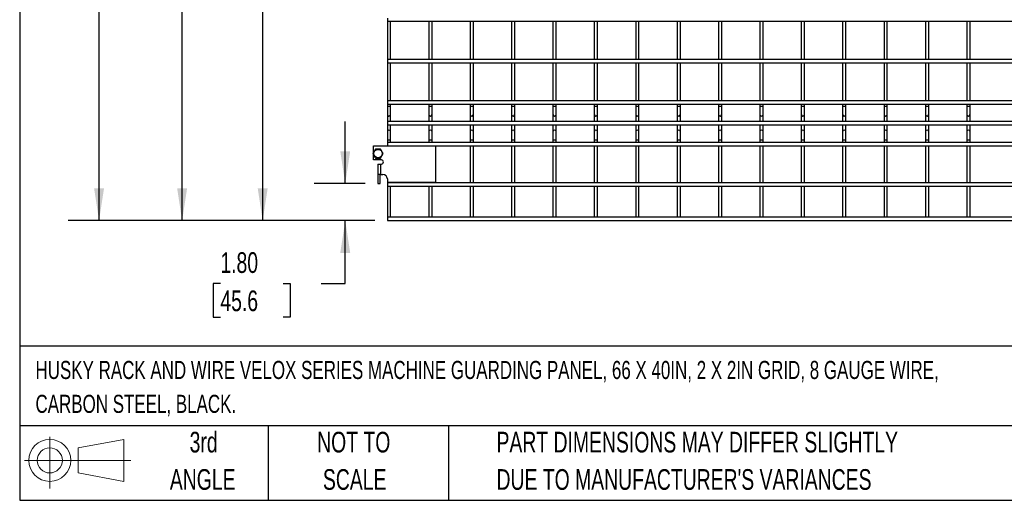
# Model space of a CAD drawing. Header units: inches. Extents: x 0.2 to 10.8, y 0.2 to 8.2.
# Tile 1 of 26: x 0.2 to 4.2, y 0.2 to 2.2. Entities that reach past the tile are written whole.
import ezdxf

# ---------------------------------------------------------------- set-up
doc = ezdxf.new("R2010")
doc.units = ezdxf.units.IN
doc.header["$MEASUREMENT"] = 0
doc.layers.add('DIMENSIONS', color=140, linetype='Continuous', lineweight=25)
doc.layers.add('TEXT', color=140, linetype='Continuous', lineweight=25)
doc.styles.add('SLDTEXTSTYLE0', font='TXT', dxfattribs={"width": 0.7})
doc.dimstyles.new('SLDDIMSTYLE0', dxfattribs={"dimtxt": 0.084961, "dimasz": 0.13, "dimexe": 0, "dimexo": 0.0625, "dimgap": 0.02124, "dimtad": 0, "dimtih": 1, "dimtoh": 1, "dimlfac": 12, "dimrnd": 1e-09, "dimzin": 12, "dimdsep": 46, "dimtxsty": 'SLDTEXTSTYLE0', "dimsah": 1, "dimcen": 0.09, "dimadec": 0, "dimazin": 3, "dimtfac": 1, "dimtofl": 0, "dimtmove": 0, "dimatfit": 3, "dimfxl": 0, "dimfrac": 2, "dimtolj": 1, "dimtzin": 12, "dimarcsym": 0})
doc.dimstyles.new('SLDDIMSTYLE1', dxfattribs={"dimtxt": 0.084961, "dimasz": 0.13, "dimexe": 0, "dimexo": 0.0625, "dimgap": 0.02124, "dimtad": 0, "dimtih": 1, "dimtoh": 1, "dimlfac": 12, "dimrnd": 1e-09, "dimzin": 4, "dimdsep": 46, "dimtxsty": 'SLDTEXTSTYLE0', "dimsah": 1, "dimcen": 0.09, "dimadec": 0, "dimazin": 1, "dimtfac": 1, "dimtmove": 0, "dimatfit": 0, "dimfxl": 0, "dimfrac": 2, "dimtolj": 1, "dimtzin": 12, "dimarcsym": 0})

# ---------------------------------------------------------------- blocks, each defined once
blk = doc.blocks.new('Block11')
at = {"color": 7, "linetype": 'Continuous', "lineweight": 18}
for p, q in [((0.1019, 0.2091), (0.1019, 0)), ((0.2157, 0.1641), (0.4006, 0.1981)), ((0.2157, 0.0628), (0.2157, 0.1641)), ((0.4006, 0.1981), (0.4006, 0.0288)), ((0, 0.1135), (0.4281, 0.1135)), ((0.2157, 0.0628), (0.4006, 0.0288))]:
    blk.add_line(p, q, dxfattribs=at)
for radius in [0.0846, 0.0506]:
    blk.add_circle((0.1019, 0.1135), radius, dxfattribs=at)
blk = doc.blocks.new('Block12')
at = {"color": 7, "linetype": 'Continuous'}
blk.add_blockref('Block11', (0, 0), dxfattribs=at)
blk = doc.blocks.new('_D_2')
at = {"layer": 'DIMENSIONS'}
for p, q in [((1.5609, 1.5269), (1.5609, 1.7769)), ((1.6415, 1.5269), (1.4359, 1.5269)), ((1.6804, 1.3772), (1.4359, 1.3772)), ((1.5609, 1.1232), (1.5609, 1.3772)), ((1.0581, 1.1232), (1.0295, 1.1232)), ((1.0295, 1.1232), (1.0295, 0.9882)), ((1.3105, 1.1232), (1.3391, 1.1232)), ((1.3391, 1.1232), (1.3391, 0.9882)), ((1.4637, 1.1232), (1.5609, 1.1232)), ((1.0295, 0.9882), (1.0581, 0.9882)), ((1.3391, 0.9882), (1.3105, 0.9882))]:
    blk.add_line(p, q, dxfattribs=at)
for points in [[(1.5609, 1.5269), (1.5809, 1.6569), (1.5409, 1.6569)], [(1.5609, 1.3772), (1.5409, 1.2472), (1.5809, 1.2472)]]:
    blk.add_solid(points, dxfattribs=at)
at = {"layer": 'DIMENSIONS', "char_height": 0.08333, "attachment_point": 1, "style": 'SLDTEXTSTYLE0'}
for s, insert in [('1.80', (1.0581, 1.2497)), ('45.6', (1.0581, 1.0956))]:
    blk.add_mtext(s, dxfattribs=dict(at, insert=insert))
blk = doc.blocks.new('_D_3')
at = {"layer": 'DIMENSIONS'}
for p, q in [((1.6415, 4.0282), (1.1035, 4.0282)), ((1.2285, 4.0282), (1.2285, 3.0373)), ((1.0669, 2.8832), (1.0384, 2.8832)), ((1.0384, 2.8832), (1.0384, 2.7482)), ((1.39, 2.8832), (1.4186, 2.8832)), ((1.4186, 2.8832), (1.4186, 2.7482)), ((1.0384, 2.7482), (1.0669, 2.7482)), ((1.4186, 2.7482), (1.39, 2.7482)), ((1.2285, 1.3772), (1.2285, 2.7292)), ((1.6804, 1.3772), (1.1035, 1.3772))]:
    blk.add_line(p, q, dxfattribs=at)
for points in [[(1.2285, 4.0282), (1.2085, 3.8982), (1.2485, 3.8982)], [(1.2285, 1.3772), (1.2485, 1.5072), (1.2085, 1.5072)]]:
    blk.add_solid(points, dxfattribs=at)
at = {"layer": 'DIMENSIONS', "char_height": 0.08333, "attachment_point": 1, "style": 'SLDTEXTSTYLE0'}
for s, insert in [('31.81', (1.0669, 3.0097)), ('808.0', (1.0669, 2.8556))]:
    blk.add_mtext(s, dxfattribs=dict(at, insert=insert))
blk = doc.blocks.new('_D_4')
at = {"layer": 'DIMENSIONS'}
for p, q in [((1.6415, 6.5308), (0.7791, 6.5308)), ((0.9041, 6.5308), (0.9041, 4.7638)), ((0.7072, 4.6098), (0.6787, 4.6098)), ((0.6787, 4.6098), (0.6787, 4.4747)), ((1.101, 4.6098), (1.1296, 4.6098)), ((1.1296, 4.6098), (1.1296, 4.4747)), ((0.6787, 4.4747), (0.7072, 4.4747)), ((0.9041, 1.3772), (0.9041, 4.4557)), ((1.1296, 4.4747), (1.101, 4.4747)), ((1.6804, 1.3772), (0.7791, 1.3772))]:
    blk.add_line(p, q, dxfattribs=at)
for points in [[(0.9041, 6.5308), (0.8841, 6.4008), (0.9241, 6.4008)], [(0.9041, 1.3772), (0.9241, 1.5072), (0.8841, 1.5072)]]:
    blk.add_solid(points, dxfattribs=at)
at = {"layer": 'DIMENSIONS', "char_height": 0.08333, "attachment_point": 1, "style": 'SLDTEXTSTYLE0'}
for s, insert in [('61.84', (0.7425, 4.7362)), ('1570.8', (0.7072, 4.5822))]:
    blk.add_mtext(s, dxfattribs=dict(at, insert=insert))
blk = doc.blocks.new('_D_5')
at = {"layer": 'DIMENSIONS'}
for p, q in [((1.6247, 6.6257), (0.4446, 6.6257)), ((0.5696, 6.6257), (0.5696, 5.3079)), ((0.3727, 5.1538), (0.3442, 5.1538)), ((0.3442, 5.1538), (0.3442, 5.0188)), ((0.7665, 5.1538), (0.795, 5.1538)), ((0.795, 5.1538), (0.795, 5.0188)), ((0.3442, 5.0188), (0.3727, 5.0188)), ((0.5696, 1.3772), (0.5696, 4.9998)), ((0.795, 5.0188), (0.7665, 5.0188)), ((1.6804, 1.3772), (0.4446, 1.3772))]:
    blk.add_line(p, q, dxfattribs=at)
for points in [[(0.5696, 6.6257), (0.5496, 6.4957), (0.5896, 6.4957)], [(0.5696, 1.3772), (0.5896, 1.5072), (0.5496, 1.5072)]]:
    blk.add_solid(points, dxfattribs=at)
at = {"layer": 'DIMENSIONS', "char_height": 0.08333, "attachment_point": 1, "style": 'SLDTEXTSTYLE0'}
for s, insert in [('62.98', (0.408, 5.2802)), ('1599.7', (0.3727, 5.1262))]:
    blk.add_mtext(s, dxfattribs=dict(at, insert=insert))

msp = doc.modelspace()

# ---------------------------------------------------------------- linework, layer by layer
for p, q in [((1.73042, 2.19359), (1.73042, 2.18026)), ((1.73042, 2.18026), (1.73042, 2.02692)), ((1.73042, 2.18026), (5.05626, 2.18026)), ((1.74376, 2.02692), (1.74376, 2.18026)), ((1.89709, 2.18026), (1.89709, 2.02692)), ((1.91042, 2.02692), (1.91042, 2.18026)), ((2.06376, 2.18026), (2.06376, 2.02692)), ((2.07709, 2.02692), (2.07709, 2.18026)), ((2.23042, 2.18026), (2.23042, 2.02692)), ((2.24376, 2.02692), (2.24376, 2.18026)), ((2.39709, 2.18026), (2.39709, 2.02692)), ((2.41042, 2.02692), (2.41042, 2.18026)), ((2.56376, 2.18026), (2.56376, 2.02692)), ((2.57709, 2.02692), (2.57709, 2.18026)), ((2.73042, 2.18026), (2.73042, 2.02692)), ((2.74376, 2.02692), (2.74376, 2.18026)), ((2.89709, 2.18026), (2.89709, 2.02692)), ((2.91042, 2.02692), (2.91042, 2.18026)), ((3.06376, 2.18026), (3.06376, 2.02692)), ((3.07709, 2.02692), (3.07709, 2.18026)), ((3.23042, 2.18026), (3.23042, 2.02692)), ((3.24376, 2.02692), (3.24376, 2.18026)), ((3.39709, 2.18026), (3.39709, 2.02692)), ((3.41042, 2.02692), (3.41042, 2.18026)), ((3.56376, 2.18026), (3.56376, 2.02692)), ((3.57709, 2.02692), (3.57709, 2.18026)), ((3.73042, 2.18026), (3.73042, 2.02692)), ((3.74376, 2.02692), (3.74376, 2.18026)), ((3.89709, 2.18026), (3.89709, 2.02692)), ((3.91042, 2.02692), (3.91042, 2.18026)), ((4.06376, 2.18026), (4.06376, 2.02692)), ((4.07709, 2.02692), (4.07709, 2.18026)), ((5.05626, 2.02692), (1.73042, 2.02692)), ((1.73042, 2.02692), (1.73042, 2.01359)), ((1.73042, 2.01359), (1.73042, 1.86026)), ((1.73042, 2.01359), (5.05626, 2.01359)), ((1.74376, 1.86026), (1.74376, 2.01359)), ((1.89709, 2.01359), (1.89709, 1.86026)), ((1.91042, 1.86026), (1.91042, 2.01359)), ((2.06376, 2.01359), (2.06376, 1.86026)), ((2.07709, 1.86026), (2.07709, 2.01359)), ((2.23042, 2.01359), (2.23042, 1.86026)), ((2.24376, 1.86026), (2.24376, 2.01359)), ((2.39709, 2.01359), (2.39709, 1.86026)), ((2.41042, 1.86026), (2.41042, 2.01359)), ((2.56376, 2.01359), (2.56376, 1.86026)), ((2.57709, 1.86026), (2.57709, 2.01359)), ((2.73042, 2.01359), (2.73042, 1.86026)), ((2.74376, 1.86026), (2.74376, 2.01359)), ((2.89709, 2.01359), (2.89709, 1.86026)), ((2.91042, 1.86026), (2.91042, 2.01359)), ((3.06376, 2.01359), (3.06376, 1.86026)), ((3.07709, 1.86026), (3.07709, 2.01359)), ((3.23042, 2.01359), (3.23042, 1.86026)), ((3.24376, 1.86026), (3.24376, 2.01359)), ((3.39709, 2.01359), (3.39709, 1.86026)), ((3.41042, 1.86026), (3.41042, 2.01359)), ((3.56376, 2.01359), (3.56376, 1.86026)), ((3.57709, 1.86026), (3.57709, 2.01359)), ((3.73042, 2.01359), (3.73042, 1.86026)), ((3.74376, 1.86026), (3.74376, 2.01359)), ((3.89709, 2.01359), (3.89709, 1.86026)), ((3.91042, 1.86026), (3.91042, 2.01359)), ((4.06376, 2.01359), (4.06376, 1.86026)), ((4.07709, 1.86026), (4.07709, 2.01359)), ((5.05626, 1.86026), (1.73042, 1.86026)), ((1.73042, 1.86026), (1.73042, 1.84692)), ((1.73042, 1.84692), (1.73042, 1.83816)), ((1.73042, 1.84692), (5.05626, 1.84692)), ((1.73042, 1.83816), (1.73042, 1.80524)), ((1.73042, 1.83816), (1.74376, 1.83816)), ((1.74376, 1.83816), (1.74376, 1.84692)), ((1.74376, 1.80524), (1.74376, 1.83816)), ((1.89709, 1.84692), (1.89709, 1.83816)), ((1.89709, 1.83816), (1.89709, 1.80524)), ((1.89709, 1.83816), (1.91042, 1.83816)), ((1.91042, 1.83816), (1.91042, 1.84692)), ((1.91042, 1.80524), (1.91042, 1.83816)), ((2.06376, 1.84692), (2.06376, 1.83816)), ((2.06376, 1.83816), (2.06376, 1.80524)), ((2.06376, 1.83816), (2.07709, 1.83816)), ((2.07709, 1.83816), (2.07709, 1.84692)), ((2.07709, 1.80524), (2.07709, 1.83816)), ((2.23042, 1.84692), (2.23042, 1.83816)), ((2.23042, 1.83816), (2.23042, 1.80524)), ((2.23042, 1.83816), (2.24376, 1.83816)), ((2.24376, 1.83816), (2.24376, 1.84692)), ((2.24376, 1.80524), (2.24376, 1.83816)), ((2.39709, 1.84692), (2.39709, 1.83816)), ((2.39709, 1.83816), (2.39709, 1.80524)), ((2.39709, 1.83816), (2.41042, 1.83816)), ((2.41042, 1.83816), (2.41042, 1.84692)), ((2.41042, 1.80524), (2.41042, 1.83816)), ((2.56376, 1.84692), (2.56376, 1.83816)), ((2.56376, 1.83816), (2.56376, 1.80524)), ((2.56376, 1.83816), (2.57709, 1.83816)), ((2.57709, 1.83816), (2.57709, 1.84692)), ((2.57709, 1.80524), (2.57709, 1.83816)), ((2.73042, 1.84692), (2.73042, 1.83816)), ((2.73042, 1.83816), (2.73042, 1.80524)), ((2.73042, 1.83816), (2.74376, 1.83816)), ((2.74376, 1.83816), (2.74376, 1.84692)), ((2.74376, 1.80524), (2.74376, 1.83816)), ((2.89709, 1.84692), (2.89709, 1.83816)), ((2.89709, 1.83816), (2.89709, 1.80524)), ((2.89709, 1.83816), (2.91042, 1.83816)), ((2.91042, 1.83816), (2.91042, 1.84692)), ((2.91042, 1.80524), (2.91042, 1.83816)), ((3.06376, 1.84692), (3.06376, 1.83816)), ((3.06376, 1.83816), (3.06376, 1.80524)), ((3.06376, 1.83816), (3.07709, 1.83816)), ((3.07709, 1.83816), (3.07709, 1.84692)), ((3.07709, 1.80524), (3.07709, 1.83816)), ((3.23042, 1.84692), (3.23042, 1.83816)), ((3.23042, 1.83816), (3.23042, 1.80524)), ((3.23042, 1.83816), (3.24376, 1.83816)), ((3.24376, 1.83816), (3.24376, 1.84692)), ((3.24376, 1.80524), (3.24376, 1.83816)), ((3.39709, 1.84692), (3.39709, 1.83816)), ((3.39709, 1.83816), (3.39709, 1.80524)), ((3.39709, 1.83816), (3.41042, 1.83816)), ((3.41042, 1.83816), (3.41042, 1.84692)), ((3.41042, 1.80524), (3.41042, 1.83816)), ((3.56376, 1.84692), (3.56376, 1.83816)), ((3.56376, 1.83816), (3.56376, 1.80524)), ((3.56376, 1.83816), (3.57709, 1.83816)), ((3.57709, 1.83816), (3.57709, 1.84692)), ((3.57709, 1.80524), (3.57709, 1.83816)), ((3.73042, 1.84692), (3.73042, 1.83816)), ((3.73042, 1.83816), (3.73042, 1.80524)), ((3.73042, 1.83816), (3.74376, 1.83816)), ((3.74376, 1.83816), (3.74376, 1.84692)), ((3.74376, 1.80524), (3.74376, 1.83816)), ((3.89709, 1.84692), (3.89709, 1.83816)), ((3.89709, 1.83816), (3.89709, 1.80524)), ((3.89709, 1.83816), (3.91042, 1.83816)), ((3.91042, 1.83816), (3.91042, 1.84692)), ((3.91042, 1.80524), (3.91042, 1.83816)), ((4.06376, 1.84692), (4.06376, 1.83816)), ((4.06376, 1.83816), (4.06376, 1.80524)), ((4.06376, 1.83816), (4.07709, 1.83816)), ((4.07709, 1.83816), (4.07709, 1.84692)), ((4.07709, 1.80524), (4.07709, 1.83816)), ((1.73042, 1.80524), (1.73042, 1.77632)), ((1.74376, 1.77632), (1.74376, 1.80524)), ((1.89709, 1.80524), (1.89709, 1.77632)), ((1.91042, 1.77632), (1.91042, 1.80524)), ((2.06376, 1.80524), (2.06376, 1.77632)), ((2.07709, 1.77632), (2.07709, 1.80524)), ((2.23042, 1.80524), (2.23042, 1.77632)), ((2.24376, 1.77632), (2.24376, 1.80524)), ((2.39709, 1.80524), (2.39709, 1.77632)), ((2.41042, 1.77632), (2.41042, 1.80524)), ((2.56376, 1.80524), (2.56376, 1.77632)), ((2.57709, 1.77632), (2.57709, 1.80524)), ((2.73042, 1.80524), (2.73042, 1.77632)), ((2.74376, 1.77632), (2.74376, 1.80524)), ((2.89709, 1.80524), (2.89709, 1.77632)), ((2.91042, 1.77632), (2.91042, 1.80524)), ((3.06376, 1.80524), (3.06376, 1.77632)), ((3.07709, 1.77632), (3.07709, 1.80524)), ((3.23042, 1.80524), (3.23042, 1.77632)), ((3.24376, 1.77632), (3.24376, 1.80524)), ((3.39709, 1.80524), (3.39709, 1.77632)), ((3.41042, 1.77632), (3.41042, 1.80524)), ((3.56376, 1.80524), (3.56376, 1.77632)), ((3.57709, 1.77632), (3.57709, 1.80524)), ((3.73042, 1.80524), (3.73042, 1.77632)), ((3.74376, 1.77632), (3.74376, 1.80524)), ((3.89709, 1.80524), (3.89709, 1.77632)), ((3.91042, 1.77632), (3.91042, 1.80524)), ((4.06376, 1.80524), (4.06376, 1.77632)), ((4.07709, 1.77632), (4.07709, 1.80524)), ((5.05626, 1.77632), (1.73042, 1.77632)), ((1.73042, 1.77632), (1.73042, 1.76299)), ((1.73042, 1.76299), (1.73042, 1.73549)), ((1.73042, 1.76299), (5.05626, 1.76299)), ((1.74376, 1.73549), (1.74376, 1.76299)), ((1.89709, 1.76299), (1.89709, 1.73549)), ((1.91042, 1.73549), (1.91042, 1.76299)), ((2.06376, 1.76299), (2.06376, 1.73549)), ((2.07709, 1.73549), (2.07709, 1.76299)), ((2.23042, 1.76299), (2.23042, 1.73549)), ((2.24376, 1.73549), (2.24376, 1.76299)), ((2.39709, 1.76299), (2.39709, 1.73549)), ((2.41042, 1.73549), (2.41042, 1.76299)), ((2.56376, 1.76299), (2.56376, 1.73549)), ((2.57709, 1.73549), (2.57709, 1.76299)), ((2.73042, 1.76299), (2.73042, 1.73549)), ((2.74376, 1.73549), (2.74376, 1.76299)), ((2.89709, 1.76299), (2.89709, 1.73549)), ((2.91042, 1.73549), (2.91042, 1.76299)), ((3.06376, 1.76299), (3.06376, 1.73549)), ((3.07709, 1.73549), (3.07709, 1.76299)), ((3.23042, 1.76299), (3.23042, 1.73549)), ((3.24376, 1.73549), (3.24376, 1.76299)), ((3.39709, 1.76299), (3.39709, 1.73549)), ((3.41042, 1.73549), (3.41042, 1.76299)), ((3.56376, 1.76299), (3.56376, 1.73549)), ((3.57709, 1.73549), (3.57709, 1.76299)), ((3.73042, 1.76299), (3.73042, 1.73549)), ((3.74376, 1.73549), (3.74376, 1.76299)), ((3.89709, 1.76299), (3.89709, 1.73549)), ((3.91042, 1.73549), (3.91042, 1.76299)), ((4.06376, 1.76299), (4.06376, 1.73549)), ((4.07709, 1.73549), (4.07709, 1.76299)), ((1.73042, 1.73549), (1.73042, 1.70258)), ((1.74376, 1.70258), (1.74376, 1.73549)), ((1.89709, 1.73549), (1.89709, 1.70258)), ((1.91042, 1.70258), (1.91042, 1.73549)), ((2.06376, 1.73549), (2.06376, 1.70258)), ((2.07709, 1.70258), (2.07709, 1.73549)), ((2.23042, 1.73549), (2.23042, 1.70258)), ((2.24376, 1.70258), (2.24376, 1.73549)), ((2.39709, 1.73549), (2.39709, 1.70258)), ((2.41042, 1.70258), (2.41042, 1.73549)), ((2.56376, 1.73549), (2.56376, 1.70258)), ((2.57709, 1.70258), (2.57709, 1.73549)), ((2.73042, 1.73549), (2.73042, 1.70258)), ((2.74376, 1.70258), (2.74376, 1.73549)), ((2.89709, 1.73549), (2.89709, 1.70258)), ((2.91042, 1.70258), (2.91042, 1.73549)), ((3.06376, 1.73549), (3.06376, 1.70258)), ((3.07709, 1.70258), (3.07709, 1.73549)), ((3.23042, 1.73549), (3.23042, 1.70258)), ((3.24376, 1.70258), (3.24376, 1.73549)), ((3.39709, 1.73549), (3.39709, 1.70258)), ((3.41042, 1.70258), (3.41042, 1.73549)), ((3.56376, 1.73549), (3.56376, 1.70258)), ((3.57709, 1.70258), (3.57709, 1.73549)), ((3.73042, 1.73549), (3.73042, 1.70258)), ((3.74376, 1.70258), (3.74376, 1.73549)), ((3.89709, 1.73549), (3.89709, 1.70258)), ((3.91042, 1.70258), (3.91042, 1.73549)), ((4.06376, 1.73549), (4.06376, 1.70258)), ((4.07709, 1.70258), (4.07709, 1.73549)), ((1.67467, 1.6519), (1.67467, 1.67803)), ((1.67467, 1.67803), (1.92467, 1.67803)), ((1.73042, 1.70258), (1.73042, 1.69239)), ((1.73042, 1.70258), (1.73709, 1.70258)), ((5.05626, 1.69239), (1.73042, 1.69239)), ((1.73042, 1.69239), (1.73042, 1.67906)), ((1.73042, 1.67906), (5.05626, 1.67906)), ((1.73042, 1.67906), (1.73042, 1.67803)), ((1.73709, 1.70258), (1.74376, 1.70258)), ((1.74376, 1.69239), (1.74376, 1.70258)), ((1.74376, 1.67803), (1.74376, 1.67906)), ((1.89709, 1.70258), (1.89709, 1.69239)), ((1.89709, 1.70258), (1.90376, 1.70258)), ((1.89709, 1.67906), (1.89709, 1.67803)), ((1.90376, 1.70258), (1.91042, 1.70258)), ((1.91042, 1.69239), (1.91042, 1.70258)), ((1.91042, 1.67803), (1.91042, 1.67906)), ((1.92467, 1.67803), (1.92467, 1.53094)), ((2.06376, 1.70258), (2.06376, 1.69239)), ((2.06376, 1.70258), (2.07042, 1.70258)), ((2.06376, 1.67906), (2.06376, 1.52989)), ((2.07042, 1.70258), (2.07709, 1.70258)), ((2.07709, 1.69239), (2.07709, 1.70258)), ((2.07709, 1.52989), (2.07709, 1.67906)), ((2.23042, 1.70258), (2.23042, 1.69239)), ((2.23042, 1.70258), (2.23709, 1.70258)), ((2.23042, 1.67906), (2.23042, 1.52989)), ((2.23709, 1.70258), (2.24376, 1.70258)), ((2.24376, 1.69239), (2.24376, 1.70258)), ((2.24376, 1.52989), (2.24376, 1.67906)), ((2.39709, 1.70258), (2.39709, 1.69239)), ((2.39709, 1.70258), (2.40376, 1.70258)), ((2.39709, 1.67906), (2.39709, 1.52989)), ((2.40376, 1.70258), (2.41042, 1.70258)), ((2.41042, 1.69239), (2.41042, 1.70258)), ((2.41042, 1.52989), (2.41042, 1.67906)), ((2.56376, 1.70258), (2.56376, 1.69239)), ((2.56376, 1.70258), (2.57042, 1.70258)), ((2.56376, 1.67906), (2.56376, 1.52989)), ((2.57042, 1.70258), (2.57709, 1.70258)), ((2.57709, 1.69239), (2.57709, 1.70258)), ((2.57709, 1.52989), (2.57709, 1.67906)), ((2.73042, 1.70258), (2.73042, 1.69239)), ((2.73042, 1.70258), (2.73709, 1.70258)), ((2.73042, 1.67906), (2.73042, 1.52989)), ((2.73709, 1.70258), (2.74376, 1.70258)), ((2.74376, 1.69239), (2.74376, 1.70258)), ((2.74376, 1.52989), (2.74376, 1.67906)), ((2.89709, 1.70258), (2.89709, 1.69239)), ((2.89709, 1.70258), (2.90376, 1.70258)), ((2.89709, 1.67906), (2.89709, 1.52989)), ((2.90376, 1.70258), (2.91042, 1.70258)), ((2.91042, 1.69239), (2.91042, 1.70258)), ((2.91042, 1.52989), (2.91042, 1.67906)), ((3.06376, 1.70258), (3.06376, 1.69239)), ((3.06376, 1.70258), (3.07042, 1.70258)), ((3.06376, 1.67906), (3.06376, 1.52989)), ((3.07042, 1.70258), (3.07709, 1.70258)), ((3.07709, 1.69239), (3.07709, 1.70258)), ((3.07709, 1.52989), (3.07709, 1.67906)), ((3.23042, 1.70258), (3.23042, 1.69239)), ((3.23042, 1.70258), (3.23709, 1.70258)), ((3.23042, 1.67906), (3.23042, 1.52989)), ((3.23709, 1.70258), (3.24376, 1.70258)), ((3.24376, 1.69239), (3.24376, 1.70258)), ((3.24376, 1.52989), (3.24376, 1.67906)), ((3.39709, 1.70258), (3.39709, 1.69239)), ((3.39709, 1.70258), (3.40376, 1.70258)), ((3.39709, 1.67906), (3.39709, 1.52989)), ((3.40376, 1.70258), (3.41042, 1.70258)), ((3.41042, 1.69239), (3.41042, 1.70258)), ((3.41042, 1.52989), (3.41042, 1.67906)), ((3.56376, 1.70258), (3.56376, 1.69239)), ((3.56376, 1.70258), (3.57042, 1.70258)), ((3.56376, 1.67906), (3.56376, 1.52989)), ((3.57042, 1.70258), (3.57709, 1.70258)), ((3.57709, 1.69239), (3.57709, 1.70258)), ((3.57709, 1.52989), (3.57709, 1.67906)), ((3.73042, 1.70258), (3.73042, 1.69239)), ((3.73042, 1.70258), (3.73709, 1.70258)), ((3.73042, 1.67906), (3.73042, 1.52989)), ((3.73709, 1.70258), (3.74376, 1.70258)), ((3.74376, 1.69239), (3.74376, 1.70258)), ((3.74376, 1.52989), (3.74376, 1.67906)), ((3.89709, 1.70258), (3.89709, 1.69239)), ((3.89709, 1.70258), (3.90376, 1.70258)), ((3.89709, 1.67906), (3.89709, 1.52989)), ((3.90376, 1.70258), (3.91042, 1.70258)), ((3.91042, 1.69239), (3.91042, 1.70258)), ((3.91042, 1.52989), (3.91042, 1.67906)), ((4.06376, 1.70258), (4.06376, 1.69239)), ((4.06376, 1.70258), (4.07042, 1.70258)), ((4.06376, 1.67906), (4.06376, 1.52989)), ((4.07042, 1.70258), (4.07709, 1.70258)), ((4.07709, 1.69239), (4.07709, 1.70258)), ((4.07709, 1.52989), (4.07709, 1.67906)), ((1.67467, 1.62178), (1.67467, 1.64249)), ((1.70626, 1.62178), (1.67467, 1.62178)), ((1.69151, 1.60511), (1.69151, 1.56344)), ((1.69151, 1.60511), (1.70267, 1.60511)), ((1.70267, 1.60511), (1.70267, 1.56344)), ((1.70267, 1.60511), (1.70626, 1.60511)), ((1.70267, 1.56344), (1.69151, 1.56344)), ((1.69151, 1.56344), (1.69151, 1.52694)), ((1.70192, 1.52694), (1.70192, 1.56344)), ((1.70267, 1.56344), (1.71226, 1.56344)), ((1.69151, 1.52694), (1.70192, 1.52694)), ((1.73042, 1.54528), (1.73042, 1.53094)), ((1.73042, 1.53094), (1.73042, 1.52989)), ((1.92467, 1.53094), (1.73042, 1.53094)), ((5.05626, 1.52989), (1.73042, 1.52989)), ((1.73042, 1.52989), (1.73042, 1.51656)), ((1.73042, 1.51656), (1.73042, 1.39058)), ((1.73042, 1.51656), (5.05626, 1.51656)), ((1.74376, 1.52989), (1.74376, 1.53094)), ((1.74376, 1.39058), (1.74376, 1.51656)), ((1.89709, 1.53094), (1.89709, 1.52989)), ((1.89709, 1.51656), (1.89709, 1.39058)), ((1.91042, 1.52989), (1.91042, 1.53094)), ((1.91042, 1.39058), (1.91042, 1.51656)), ((2.06376, 1.51656), (2.06376, 1.39058)), ((2.07709, 1.39058), (2.07709, 1.51656)), ((2.23042, 1.51656), (2.23042, 1.39058)), ((2.24376, 1.39058), (2.24376, 1.51656)), ((2.39709, 1.51656), (2.39709, 1.39058)), ((2.41042, 1.39058), (2.41042, 1.51656)), ((2.56376, 1.51656), (2.56376, 1.39058)), ((2.57709, 1.39058), (2.57709, 1.51656)), ((2.73042, 1.51656), (2.73042, 1.39058)), ((2.74376, 1.39058), (2.74376, 1.51656)), ((2.89709, 1.51656), (2.89709, 1.39058)), ((2.91042, 1.39058), (2.91042, 1.51656)), ((3.06376, 1.51656), (3.06376, 1.39058)), ((3.07709, 1.39058), (3.07709, 1.51656)), ((3.23042, 1.51656), (3.23042, 1.39058)), ((3.24376, 1.39058), (3.24376, 1.51656)), ((3.39709, 1.51656), (3.39709, 1.39058)), ((3.41042, 1.39058), (3.41042, 1.51656)), ((3.56376, 1.51656), (3.56376, 1.39058)), ((3.57709, 1.39058), (3.57709, 1.51656)), ((3.73042, 1.51656), (3.73042, 1.39058)), ((3.74376, 1.39058), (3.74376, 1.51656)), ((3.89709, 1.51656), (3.89709, 1.39058)), ((3.91042, 1.39058), (3.91042, 1.51656)), ((4.06376, 1.51656), (4.06376, 1.39058)), ((4.07709, 1.39058), (4.07709, 1.51656)), ((5.05626, 1.39058), (1.73042, 1.39058)), ((1.73042, 1.39058), (1.73042, 1.37724)), ((1.73042, 1.37724), (5.05626, 1.37724))]:
    msp.add_line(p, q)
msp.add_circle((1.69301, 1.64719), 0.01692)
for centre, radius, start, end in [((1.73709, 1.80524), 0.00667, 180, 270), ((1.73709, 1.80524), 0.00667, 270, 0), ((1.90376, 1.80524), 0.00667, 180, 270), ((1.90376, 1.80524), 0.00667, 270, 0), ((2.07042, 1.80524), 0.00667, 180, 270), ((2.07042, 1.80524), 0.00667, 270, 0), ((2.23709, 1.80524), 0.00667, 180, 270), ((2.23709, 1.80524), 0.00667, 270, 0), ((2.40376, 1.80524), 0.00667, 180, 270), ((2.40376, 1.80524), 0.00667, 270, 0), ((2.57042, 1.80524), 0.00667, 180, 270), ((2.57042, 1.80524), 0.00667, 270, 0), ((2.73709, 1.80524), 0.00667, 180, 270), ((2.73709, 1.80524), 0.00667, 270, 0), ((2.90376, 1.80524), 0.00667, 180, 270), ((2.90376, 1.80524), 0.00667, 270, 0), ((3.07042, 1.80524), 0.00667, 180, 270), ((3.07042, 1.80524), 0.00667, 270, 0), ((3.23709, 1.80524), 0.00667, 180, 270), ((3.23709, 1.80524), 0.00667, 270, 0), ((3.40376, 1.80524), 0.00667, 180, 270), ((3.40376, 1.80524), 0.00667, 270, 0), ((3.57042, 1.80524), 0.00667, 180, 270), ((3.57042, 1.80524), 0.00667, 270, 0), ((3.73709, 1.80524), 0.00667, 180, 270), ((3.73709, 1.80524), 0.00667, 270, 0), ((3.90376, 1.80524), 0.00667, 180, 270), ((3.90376, 1.80524), 0.00667, 270, 0), ((4.07042, 1.80524), 0.00667, 180, 270), ((4.07042, 1.80524), 0.00667, 270, 0), ((1.73709, 1.73549), 0.00667, 0, 180), ((1.90376, 1.73549), 0.00667, 0, 180), ((2.07042, 1.73549), 0.00667, 0, 180), ((2.23709, 1.73549), 0.00667, 0, 180), ((2.40376, 1.73549), 0.00667, 0, 180), ((2.57042, 1.73549), 0.00667, 0, 180), ((2.73709, 1.73549), 0.00667, 0, 180), ((2.90376, 1.73549), 0.00667, 0, 180), ((3.07042, 1.73549), 0.00667, 0, 180), ((3.23709, 1.73549), 0.00667, 0, 180), ((3.40376, 1.73549), 0.00667, 0, 180), ((3.57042, 1.73549), 0.00667, 0, 180), ((3.73709, 1.73549), 0.00667, 0, 180), ((3.90376, 1.73549), 0.00667, 0, 180), ((4.07042, 1.73549), 0.00667, 0, 180), ((1.70626, 1.61344), 0.00833, 270, 90), ((1.71226, 1.54528), 0.01817, 0, 90)]:
    msp.add_arc(centre, radius, start, end)
for points in [[(1.68248, 1.66542), (1.68076, 1.66245), (1.67902, 1.65942), (1.67678, 1.65555), (1.67633, 1.65477), (1.67545, 1.65323), (1.675, 1.65247), (1.67369, 1.65019), (1.67282, 1.64868), (1.67196, 1.64719)], [(1.70353, 1.66542), (1.7001, 1.66542), (1.69661, 1.66542), (1.69213, 1.66542), (1.69123, 1.66542), (1.68946, 1.66542), (1.68857, 1.66542), (1.68594, 1.66542), (1.6842, 1.66542), (1.68248, 1.66542)], [(1.71406, 1.64719), (1.71234, 1.65017), (1.71059, 1.65319), (1.70836, 1.65706), (1.70791, 1.65784), (1.70702, 1.65938), (1.70658, 1.66015), (1.70526, 1.66243), (1.70439, 1.66393), (1.70353, 1.66542)], [(1.67196, 1.64719), (1.67368, 1.64422), (1.67542, 1.6412), (1.67766, 1.63732), (1.67811, 1.63654), (1.679, 1.635), (1.67944, 1.63424), (1.68076, 1.63196), (1.68162, 1.63045), (1.68248, 1.62896)], [(1.68248, 1.62896), (1.68592, 1.62896), (1.68941, 1.62896), (1.69388, 1.62896), (1.69478, 1.62896), (1.69656, 1.62896), (1.69744, 1.62896), (1.70008, 1.62896), (1.70181, 1.62896), (1.70353, 1.62896)], [(1.70353, 1.62896), (1.70525, 1.63194), (1.707, 1.63496), (1.70923, 1.63884), (1.70968, 1.63961), (1.71057, 1.64115), (1.71101, 1.64192), (1.71233, 1.6442), (1.7132, 1.6457), (1.71406, 1.64719)]]:
    msp.add_open_spline(points, degree=3, knots=[0, 0, 0, 0, 0.5, 0.5, 0.625, 0.625, 0.75, 0.75, 1, 1, 1, 1])
at = {"layer": 'TEXT'}
for p, q in [((0.25, 8.25), (0.25, 0.25)), ((10.75, 0.87111), (0.25, 0.87111)), ((10.75, 0.55), (0.25, 0.55)), ((1.25, 0.55), (1.25, 0.25)), ((1.97684, 0.55), (1.97684, 0.25)), ((0.25, 0.25), (10.75, 0.25))]:
    msp.add_line(p, q, dxfattribs=at)

# ---------------------------------------------------------------- block references
msp.add_blockref('Block12', (0.26921, 0.2974), dxfattribs=at)

# ---------------------------------------------------------------- texts
at = {"layer": 'TEXT', "style": 'SLDTEXTSTYLE0'}
for s, insert, char_height, attachment_point in [('HUSKY RACK AND WIRE VELOX SERIES MACHINE GUARDING PANEL, 66 X 40IN, 2 X 2IN GRID, 8 GAUGE WIRE,', (0.31361, 0.81182), 0.0729167, 1), ('CARBON STEEL, BLACK.', (0.31361, 0.67523), 0.0729167, 1), ('3rd', (0.99065, 0.52614), 0.083333, 2), ('NOT TO', (1.59511, 0.52614), 0.083333, 2), ('PART DIMENSIONS MAY DIFFER SLIGHTLY', (2.17005, 0.52614), 0.0833333, 1), ('ANGLE', (0.98681, 0.37566), 0.083333, 2), ('SCALE', (1.5989, 0.37566), 0.083333, 2), ("DUE TO MANUFACTURER'S VARIANCES", (2.17005, 0.37566), 0.0833333, 1)]:
    msp.add_mtext(s, dxfattribs=dict(at, insert=insert, char_height=char_height, attachment_point=attachment_point))

# ---------------------------------------------------------------- dimensions: what is measured, and where the dimension line sits
at = {"layer": 'DIMENSIONS'}
for base, p2, dimstyle, picture, middle in [((0.5696, 6.62568), (1.67467, 6.62568), 'SLDDIMSTYLE0', '_D_5', (0.5696, 5.1538)), ((0.90411, 6.53085), (1.69151, 6.53085), 'SLDDIMSTYLE0', '_D_4', (0.90411, 4.60977)), ((1.22847, 4.02824), (1.69151, 4.02824), 'SLDDIMSTYLE0', '_D_3', (1.22847, 2.88325)), ((1.56091, 1.52694), (1.69151, 1.52694), 'SLDDIMSTYLE1', '_D_2', (1.56091, 1.12325))]:
    dim = msp.add_linear_dim(base=base, p1=(1.73042, 1.37724), p2=p2, angle=90, dimstyle=dimstyle, dxfattribs=at)
    dim.commit()
    dim.dimension.update_dxf_attribs({"geometry": picture, "text_midpoint": middle, "dimtype": 160})

doc.saveas('drawing.dxf')
